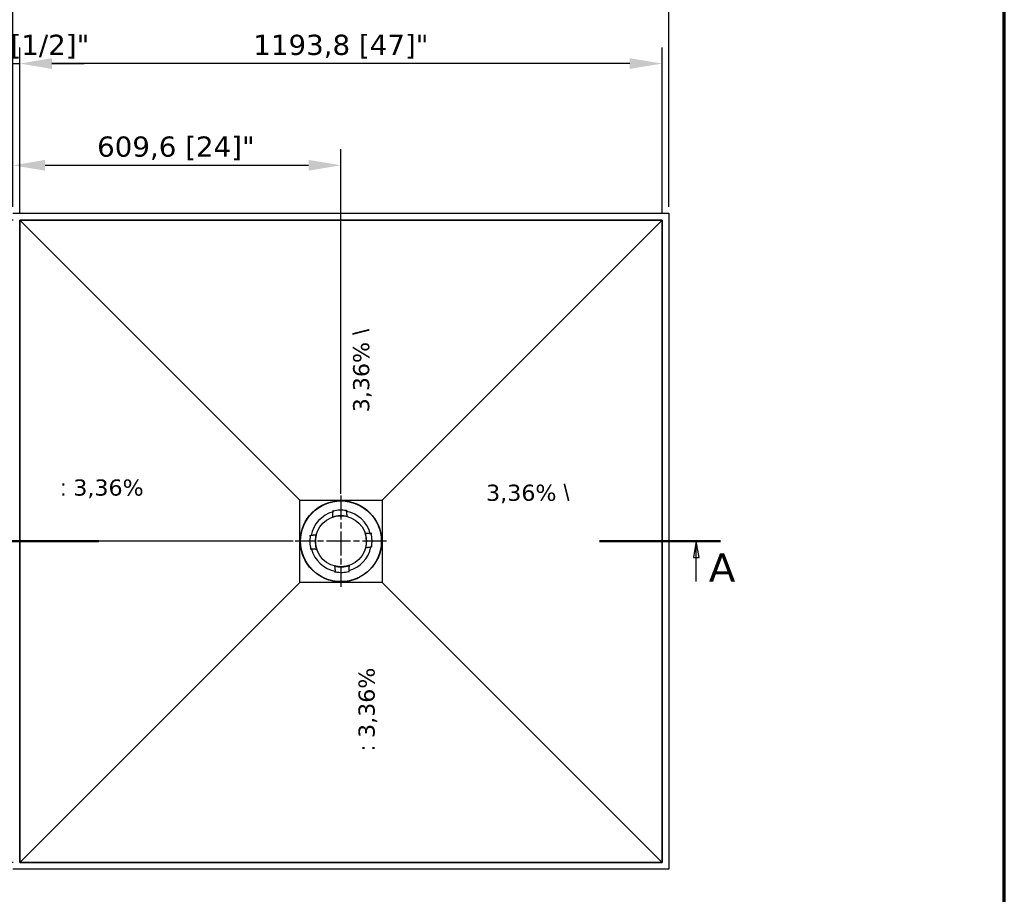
# Model space of a CAD drawing. Header units: inches. Extents: x -360 to 360, y -12 to 172.
# Tile 6 of 15: x 48 to 120, y 74 to 138. Entities that reach past the tile are written whole.
import ezdxf

# ---------------------------------------------------------------- set-up
doc = ezdxf.new("R2010")
doc.units = ezdxf.units.IN
doc.header["$LTSCALE"] = 15
doc.header["$MEASUREMENT"] = 0
doc.linetypes.add('CHAIN', pattern=[0.7087, 0.4724, -0.0591, 0.1181, -0.0591])
doc.layers.get('0').update_dxf_attribs({"lineweight": 25})
for name, color, linetype, lineweight in [('_Sichtbarkanten', 7, 'Continuous', 25), ('Bemaßung (ISO)', 7, 'Continuous', 25), ('Mittelpunktmarkierung (ISO)', 7, 'Continuous', 25), ('Rahmen (ISO)', 7, 'Continuous', 70), ('Schnittlinie (ISO)', 7, 'CHAIN', 25), ('Symbol (ISO)', 7, 'Continuous', 25)]:
    doc.layers.add(name, color=color, linetype=linetype, lineweight=lineweight)
doc.styles.add('Bezeichnungstext (DIN)', font='verdana.ttf')
doc.styles.add('Notiztext (ISO)', font='verdana.ttf')
doc.styles.add('Pfeiltext', font='verdana.ttf')
doc.dimstyles.new('wedi USA', dxfattribs={"dimscale": 15, "dimtxt": 0.098425, "dimasz": 0.15748, "dimexe": 0.07874, "dimexo": 0.031496, "dimgap": 0.011811, "dimtad": 1, "dimdec": 1, "dimlfac": 25.4, "dimrnd": 1e-08, "dimtxsty": 'Notiztext (ISO)', "dimcen": 0.09, "dimclrd": 7, "dimclre": 7, "dimclrt": 256, "dimadec": 0, "dimazin": 2, "dimtfac": 0.6, "dimtmove": 0, "dimatfit": 3, "dimfxl": 1, "dimtolj": 1, "dimlwd": -1, "dimlwe": -1, "dimarcsym": 0})

# ---------------------------------------------------------------- blocks, each defined once
blk = doc.blocks.new('Ränder wedi_Zeichnungsrahmen')
at = {"layer": 'Rahmen (ISO)'}
blk.add_line((8.0315, 0.2362), (8.0315, 11.4567), dxfattribs=at)
blk = doc.blocks.new('2DTransSchnitt0')
at = {"layer": 'Schnittlinie (ISO)', "linetype": 'Continuous', "lineweight": 50}
for p, q in [((3.0243, 6.6501), (3.6149, 6.6501)), ((6.0566, 6.6501), (6.6471, 6.6501))]:
    blk.add_line(p, q, dxfattribs=at)
at = {"layer": 'Schnittlinie (ISO)', "linetype": 'Continuous'}
for p, q in [((3.1424, 6.6501), (3.1286, 6.5714)), ((3.1424, 6.5714), (3.1424, 6.6501)), ((3.1562, 6.5714), (3.1424, 6.6501)), ((6.529, 6.6501), (6.5152, 6.5714)), ((6.529, 6.5714), (6.529, 6.6501)), ((6.5428, 6.5714), (6.529, 6.6501)), ((3.1286, 6.5714), (3.1562, 6.5714)), ((3.1424, 6.4533), (3.1424, 6.5714)), ((6.5152, 6.5714), (6.5428, 6.5714)), ((6.529, 6.4533), (6.529, 6.5714))]:
    blk.add_line(p, q, dxfattribs=at)
at = {"layer": 'Schnittlinie (ISO)', "linetype": 'Continuous', "flags": 128}
for points in [[(3.1562, 6.5714), (3.1424, 6.6501), (3.1286, 6.5714), (3.1562, 6.5714)], [(6.5428, 6.5714), (6.529, 6.6501), (6.5152, 6.5714), (6.5428, 6.5714)]]:
    blk.add_lwpolyline(points, dxfattribs=at)
at = {"layer": 'Schnittlinie (ISO)'}
for points in [[(3.1562, 6.5714), (3.1424, 6.6501), (3.1286, 6.5714), (3.1562, 6.5714)], [(6.5428, 6.5714), (6.529, 6.6501), (6.5152, 6.5714), (6.5428, 6.5714)]]:
    blk.add_solid(points, dxfattribs=at)
at = {"layer": 'Schnittlinie (ISO)', "char_height": 0.1378, "attachment_point": 7, "style": 'Bezeichnungstext (DIN)'}
for insert in [(2.9561, 6.4533), (6.5904, 6.4533)]:
    blk.add_mtext('A', dxfattribs=dict(at, insert=insert))
blk = doc.blocks.new('*D29')
at = {"layer": 'Bemaßung (ISO)', "color": 7, "transparency": 16777216}
for p, q in [((33.979, 126.114), (33.979, 128.476)), ((47.466, 123.752), (32.797, 123.752)), ((47.966, 123.252), (32.797, 123.252)), ((33.979, 123.752), (33.979, 123.252)), ((33.979, 120.89), (33.979, 118.528))]:
    blk.add_line(p, q, dxfattribs=at)
for points in [[(33.585, 126.114), (34.372, 126.114), (33.979, 123.752)], [(33.585, 120.89), (34.372, 120.89), (33.979, 123.252)]]:
    blk.add_solid(points, dxfattribs=at)
at = {"layer": 'Defpoints', "color": 0, "transparency": 16777216}
for p in [(33.979, 123.252), (47.939, 123.752), (48.439, 123.252)]:
    blk.add_point(p, dxfattribs=at)
at = {"layer": 'Bemaßung (ISO)', "transparency": 16777216, "insert": (31.87, 117.92), "char_height": 1.47638, "attachment_point": 1, "rotation": 90, "style": 'Notiztext (ISO)'}
blk.add_mtext('\\A1;12,7 [1/2]"', dxfattribs=at)
blk = doc.blocks.new('*D30')
at = {"layer": 'Bemaßung (ISO)', "color": 7, "transparency": 16777216}
for p, q in [((47.966, 123.252), (32.797, 123.252)), ((33.979, 120.89), (33.979, 78.614)), ((47.966, 76.252), (32.797, 76.252))]:
    blk.add_line(p, q, dxfattribs=at)
for points in [[(33.585, 120.89), (34.372, 120.89), (33.979, 123.252)], [(33.585, 78.614), (34.372, 78.614), (33.979, 76.252)]]:
    blk.add_solid(points, dxfattribs=at)
at = {"layer": 'Defpoints', "color": 0, "transparency": 16777216}
for p in [(48.439, 123.252), (33.979, 76.252), (48.439, 76.252)]:
    blk.add_point(p, dxfattribs=at)
at = {"layer": 'Bemaßung (ISO)', "transparency": 16777216, "insert": (31.87, 93.34), "char_height": 1.47638, "attachment_point": 1, "rotation": 90, "style": 'Notiztext (ISO)'}
blk.add_mtext('\\A1;1193,8 [47]"', dxfattribs=at)
blk = doc.blocks.new('*D31')
at = {"layer": 'Bemaßung (ISO)', "color": 7, "transparency": 16777216}
for p, q in [((47.939, 124.224), (47.939, 142.32)), ((95.939, 124.224), (95.939, 142.32)), ((50.301, 141.139), (93.576, 141.139))]:
    blk.add_line(p, q, dxfattribs=at)
for points in [[(50.301, 141.533), (50.301, 140.746), (47.939, 141.139)], [(93.576, 141.533), (93.576, 140.746), (95.939, 141.139)]]:
    blk.add_solid(points, dxfattribs=at)
at = {"layer": 'Defpoints', "color": 0, "transparency": 16777216}
for p in [(95.939, 141.139), (47.939, 123.752), (95.939, 123.752)]:
    blk.add_point(p, dxfattribs=at)
at = {"layer": 'Bemaßung (ISO)', "transparency": 16777216, "insert": (65.527, 143.248), "char_height": 1.47638, "attachment_point": 1, "style": 'Notiztext (ISO)'}
blk.add_mtext('\\A1;1219,2 [48]"', dxfattribs=at)
blk = doc.blocks.new('*D32')
at = {"layer": 'Bemaßung (ISO)', "color": 7, "transparency": 16777216}
for p, q in [((47.939, 124.224), (47.939, 135.892)), ((48.439, 123.724), (48.439, 135.892)), ((45.576, 134.711), (43.214, 134.711)), ((47.939, 134.711), (48.439, 134.711)), ((50.802, 134.711), (53.164, 134.711))]:
    blk.add_line(p, q, dxfattribs=at)
for points in [[(45.576, 135.105), (45.576, 134.318), (47.939, 134.711)], [(50.802, 135.105), (50.802, 134.318), (48.439, 134.711)]]:
    blk.add_solid(points, dxfattribs=at)
at = {"layer": 'Defpoints', "color": 0, "transparency": 16777216}
for p in [(48.439, 134.711), (47.939, 123.752), (48.439, 123.251)]:
    blk.add_point(p, dxfattribs=at)
at = {"layer": 'Bemaßung (ISO)', "transparency": 16777216, "insert": (42.607, 136.82), "char_height": 1.47638, "attachment_point": 1, "style": 'Notiztext (ISO)'}
blk.add_mtext('\\A1;12,7 [1/2]"', dxfattribs=at)
blk = doc.blocks.new('*D33')
at = {"layer": 'Bemaßung (ISO)', "color": 7, "transparency": 16777216}
for p, q in [((48.439, 123.724), (48.439, 135.892)), ((95.439, 123.724), (95.439, 135.892)), ((93.076, 134.711), (50.801, 134.711))]:
    blk.add_line(p, q, dxfattribs=at)
for points in [[(50.801, 135.105), (50.801, 134.318), (48.439, 134.711)], [(93.076, 135.105), (93.076, 134.318), (95.439, 134.711)]]:
    blk.add_solid(points, dxfattribs=at)
at = {"layer": 'Defpoints', "color": 0, "transparency": 16777216}
for p in [(48.439, 134.711), (48.439, 123.252), (95.439, 123.252)]:
    blk.add_point(p, dxfattribs=at)
at = {"layer": 'Bemaßung (ISO)', "transparency": 16777216, "insert": (65.527, 136.82), "char_height": 1.47638, "attachment_point": 1, "style": 'Notiztext (ISO)'}
blk.add_mtext('\\A1;1193,8 [47]"', dxfattribs=at)
blk = doc.blocks.new('*D38')
at = {"layer": 'Bemaßung (ISO)', "color": 7, "transparency": 16777216}
for p, q in [((47.939, 124.224), (47.939, 128.448)), ((71.939, 103.235), (71.939, 128.448)), ((50.301, 127.267), (69.576, 127.267))]:
    blk.add_line(p, q, dxfattribs=at)
for points in [[(50.301, 127.66), (50.301, 126.873), (47.939, 127.267)], [(69.576, 127.66), (69.576, 126.873), (71.939, 127.267)]]:
    blk.add_solid(points, dxfattribs=at)
at = {"layer": 'Defpoints', "color": 0, "transparency": 16777216}
for p in [(71.939, 127.267), (47.939, 123.752), (71.939, 102.763)]:
    blk.add_point(p, dxfattribs=at)
at = {"layer": 'Bemaßung (ISO)', "transparency": 16777216, "insert": (54.103, 129.375), "char_height": 1.47638, "attachment_point": 1, "style": 'Notiztext (ISO)'}
blk.add_mtext('\\A1;609,6 [24]"', dxfattribs=at)
blk = doc.blocks.new('*D39')
at = {"layer": 'Bemaßung (ISO)', "color": 7, "transparency": 16777216}
for p, q in [((47.466, 123.752), (40.819, 123.752)), ((42, 121.39), (42, 102.114)), ((68.455, 99.752), (40.819, 99.752))]:
    blk.add_line(p, q, dxfattribs=at)
for points in [[(41.606, 121.39), (42.393, 121.39), (42, 123.752)], [(41.606, 102.114), (42.393, 102.114), (42, 99.752)]]:
    blk.add_solid(points, dxfattribs=at)
at = {"layer": 'Defpoints', "color": 0, "transparency": 16777216}
for p in [(47.939, 123.752), (42, 99.752), (68.928, 99.752)]:
    blk.add_point(p, dxfattribs=at)
at = {"layer": 'Bemaßung (ISO)', "transparency": 16777216, "insert": (39.891, 105.916), "char_height": 1.47638, "attachment_point": 1, "rotation": 90, "style": 'Notiztext (ISO)'}
blk.add_mtext('\\A1;609,6 [24]"', dxfattribs=at)

msp = doc.modelspace()

# ---------------------------------------------------------------- linework, layer by layer
at = {"layer": '_Sichtbarkanten'}
for p, q in [((47.9386, 123.752), (95.9386, 123.752)), ((95.4386, 123.252), (48.4386, 123.252)), ((48.4386, 123.252), (48.4386, 76.252)), ((48.4395, 123.2512), (95.4378, 123.2512)), ((48.4395, 76.2529), (48.4395, 123.2512)), ((48.4395, 123.2512), (68.9277, 102.763)), ((95.4378, 123.2512), (74.9496, 102.763)), ((95.4378, 123.2512), (95.4378, 76.2529)), ((95.4386, 76.252), (95.4386, 123.252)), ((95.9386, 123.752), (95.9386, 75.752)), ((68.9277, 102.763), (74.9496, 102.763)), ((68.9277, 96.741), (68.9277, 102.763)), ((74.9496, 102.763), (74.9496, 96.741)), ((71.3533, 101.9936), (71.351, 102.0024)), ((71.3632, 101.9556), (71.3533, 101.9936)), ((71.3632, 101.9556), (71.3632, 101.9555)), ((71.3634, 101.9549), (71.3641, 101.9523)), ((72.3483, 101.9916), (72.3478, 101.989)), ((72.3555, 102.031), (72.3484, 101.9923)), ((72.3484, 101.9923), (72.3484, 101.9923)), ((72.3571, 102.0399), (72.3555, 102.031)), ((71.343, 101.5249), (71.3429, 101.5252)), ((72.4006, 101.5643), (72.4007, 101.5647)), ((69.6507, 100.1705), (69.6597, 100.1689)), ((69.6597, 100.1689), (69.6984, 100.1618)), ((69.6984, 100.1618), (69.6984, 100.1618)), ((69.699, 100.1617), (69.7017, 100.1612)), ((70.1263, 100.214), (70.126, 100.2141)), ((73.7115, 100.3477), (73.7118, 100.3477)), ((74.1415, 100.3273), (74.139, 100.3266)), ((74.1422, 100.3274), (74.1803, 100.3374)), ((74.1422, 100.3274), (74.1422, 100.3274)), ((74.1803, 100.3374), (74.189, 100.3397)), ((69.697, 99.1667), (69.6883, 99.1644)), ((69.7351, 99.1766), (69.697, 99.1667)), ((69.7351, 99.1766), (69.7351, 99.1766)), ((69.7357, 99.1768), (69.7383, 99.1775)), ((70.1658, 99.1564), (70.1655, 99.1563)), ((73.7509, 99.2901), (73.7513, 99.29)), ((74.1783, 99.3424), (74.1756, 99.3429)), ((74.1789, 99.3423), (74.1789, 99.3423)), ((74.2176, 99.3352), (74.1789, 99.3423)), ((74.2265, 99.3336), (74.2176, 99.3352)), ((72.5343, 97.9792), (72.5344, 97.9788)), ((71.4767, 97.9397), (71.4766, 97.9394)), ((71.5202, 97.4641), (71.5218, 97.4731)), ((71.5218, 97.4731), (71.5289, 97.5118)), ((71.5289, 97.5118), (71.5289, 97.5118)), ((71.529, 97.5124), (71.5295, 97.515)), ((72.5139, 97.5491), (72.5132, 97.5517)), ((72.5141, 97.5485), (72.5141, 97.5485)), ((72.5141, 97.5485), (72.524, 97.5104)), ((72.524, 97.5104), (72.5263, 97.5016)), ((48.4395, 76.2529), (68.9277, 96.741)), ((74.9496, 96.741), (68.9277, 96.741)), ((95.4378, 76.2529), (74.9496, 96.741)), ((95.9386, 75.752), (47.9386, 75.752)), ((48.4386, 76.252), (95.4386, 76.252)), ((95.4378, 76.2529), (48.4395, 76.2529))]:
    msp.add_line(p, q, dxfattribs=at)
for radius in [2.9724, 2.9521, 1.8701]:
    msp.add_circle((71.9386, 99.752), radius, dxfattribs=at)
for radius, start, end in [(2.2244, 105.035789, 169.234184), (1.8706, 75.699789, 108.570183), (2.2774, 79.634986, 104.634986), (2.2771, 80.114263, 104.155709), (2.2244, 15.035789, 79.234184), (2.2774, 169.634986, 194.634986), (2.2771, 170.114431, 194.155541), (1.8706, 165.699789, 198.570183), (1.8706, 345.699789, 18.570183), (2.2774, 349.634986, 14.634986), (2.2771, 350.114431, 14.155541), (2.2244, 195.035789, 259.234184), (2.2244, 285.035789, 349.234184), (1.8706, 255.699789, 288.570183), (2.2774, 259.634986, 284.634986), (2.2771, 260.114431, 284.155541)]:
    msp.add_arc((71.9386, 99.752), radius, start, end, dxfattribs=at)
for centre, major_axis, start_param, end_param in [((71.363, 101.9317), (0.001, 0.0206), 4.7614689, 6.2676717), ((72.3504, 101.9685), (0.0026, -0.0205), 3.1571461, 4.6633099), ((69.7222, 100.1637), (0.0205, 0.0026), 3.1571669, 4.6633099), ((74.1183, 100.3276), (0.0206, -0.001), 4.7614689, 6.2676616), ((69.759, 99.1764), (0.0206, -0.001), 1.6198762, 3.1260566), ((74.1551, 99.3403), (0.0205, 0.0026), 0.0155746, 1.5217173), ((71.5269, 97.5356), (0.0026, -0.0205), 0.0155742, 1.5217173), ((72.5142, 97.5724), (0.001, 0.0206), 1.6198762, 3.1260689)]:
    msp.add_ellipse(centre, major_axis=major_axis, ratio=0.0050031, start_param=start_param, end_param=end_param, dxfattribs=at)
for points in [[(71.3429, 101.5252), (71.3448, 101.5636), (71.3489, 101.645), (71.3556, 101.7799), (71.3606, 101.8802), (71.3632, 101.9327)], [(73.7118, 100.3477), (73.7502, 100.3458), (73.8316, 100.3418), (73.9665, 100.3351), (74.0668, 100.3301), (74.1193, 100.3275)], [(70.1655, 99.1563), (70.1271, 99.1582), (70.0457, 99.1623), (69.9108, 99.169), (69.8105, 99.174), (69.758, 99.1766)], [(72.5344, 97.9788), (72.5324, 97.9405), (72.5284, 97.8591), (72.5217, 97.7241), (72.5167, 97.6239), (72.5141, 97.5714)]]:
    msp.add_open_spline(points, degree=3, dxfattribs=at)
for points, knots in [([(71.3634, 101.9549), (71.3634, 101.9549), (71.3635, 101.955), (71.364, 101.9552), (71.3644, 101.9553), (71.3658, 101.9557), (71.3671, 101.9561), (71.3704, 101.957), (71.3723, 101.9575), (71.3756, 101.9584), (71.3768, 101.9587), (71.3793, 101.9594), (71.3805, 101.9597), (71.3818, 101.96)], [-0.076634, -0.076634, -0.076634, -0.076634, -0.06673879, -0.06673879, -0.056338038, -0.056338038, -0.038045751, -0.038045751, -0.019786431, -0.019786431, -0.009644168, -0.009644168, -0.000001, -0.000001, -0.000001, -0.000001]), ([(71.3641, 101.9523), (71.3641, 101.9523), (71.3641, 101.9523), (71.3641, 101.9523), (71.3641, 101.9523), (71.3641, 101.9523)], [-0.0024546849, -0.0024546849, -0.0024546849, -0.0024546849, -0.0012389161, -0.0012389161, 0, 0, 0, 0]), ([(71.3641, 101.9523), (71.3642, 101.9523), (71.3643, 101.9523), (71.3648, 101.952), (71.3651, 101.9517), (71.3665, 101.9508), (71.3678, 101.9499), (71.3711, 101.9475), (71.3732, 101.946), (71.3781, 101.9424), (71.3809, 101.9403), (71.3838, 101.9381), (71.3838, 101.9381), (71.3838, 101.938)], [0.000013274, 0.000013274, 0.000013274, 0.000013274, 0.008341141, 0.008341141, 0.017229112, 0.017229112, 0.036430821, 0.036430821, 0.059208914, 0.059208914, 0.085826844, 0.085826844, 0.086205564, 0.086205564, 0.086205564, 0.086205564]), ([(72.3291, 101.9733), (72.3292, 101.9733), (72.3292, 101.9734), (72.3319, 101.9757), (72.3345, 101.978), (72.3391, 101.982), (72.3411, 101.9837), (72.3443, 101.9863), (72.3455, 101.9873), (72.3468, 101.9883), (72.3471, 101.9886), (72.3476, 101.9889), (72.3477, 101.989), (72.3478, 101.989)], [-0.000381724, -0.000381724, -0.000381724, -0.000381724, 0, 0, 0.026828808, 0.026828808, 0.049787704, 0.049787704, 0.069141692, 0.069141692, 0.078100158, 0.078100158, 0.086492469, 0.086492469, 0.086492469, 0.086492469]), ([(72.3296, 101.9953), (72.3308, 101.9951), (72.3321, 101.9949), (72.3346, 101.9944), (72.3359, 101.9942), (72.3392, 101.9936), (72.3412, 101.9932), (72.3445, 101.9925), (72.3458, 101.9923), (72.3473, 101.9919), (72.3477, 101.9918), (72.3482, 101.9917), (72.3483, 101.9917), (72.3483, 101.9916)], [-0.076650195, -0.076650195, -0.076650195, -0.076650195, -0.066953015, -0.066953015, -0.056752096, -0.056752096, -0.038484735, -0.038484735, -0.020190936, -0.020190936, -0.009844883, -0.009844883, 0, 0, 0, 0]), ([(72.3478, 101.989), (72.3478, 101.989), (72.3478, 101.989), (72.3478, 101.989), (72.3478, 101.989), (72.3478, 101.989)], [-0.0025081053, -0.0025081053, -0.0025081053, -0.0025081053, -0.001265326, -0.001265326, -0.0000514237, -0.0000514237, -0.0000514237, -0.0000514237]), ([(69.6954, 100.143), (69.6956, 100.1442), (69.6958, 100.1455), (69.6963, 100.1481), (69.6965, 100.1494), (69.6971, 100.1527), (69.6975, 100.1547), (69.6981, 100.158), (69.6984, 100.1593), (69.6987, 100.1607), (69.6988, 100.1611), (69.699, 100.1616), (69.699, 100.1617), (69.699, 100.1617)], [-0.075999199, -0.075999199, -0.075999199, -0.075999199, -0.066131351, -0.066131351, -0.055795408, -0.055795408, -0.037782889, -0.037782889, -0.01981545, -0.01981545, -0.009674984, -0.009674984, 0, 0, 0, 0]), ([(69.7017, 100.1612), (69.7017, 100.1612), (69.7017, 100.1612), (69.7017, 100.1612), (69.7017, 100.1612), (69.7017, 100.1612)], [-0.002286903, -0.002286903, -0.002286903, -0.002286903, -0.0011529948, -0.0011529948, -0.0000457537, -0.0000457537, -0.0000457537, -0.0000457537]), ([(69.7176, 100.1436), (69.7175, 100.1436), (69.7175, 100.1437), (69.7152, 100.1462), (69.7129, 100.1486), (69.7089, 100.1529), (69.7071, 100.1548), (69.7044, 100.1578), (69.7034, 100.159), (69.7024, 100.1602), (69.7021, 100.1605), (69.7018, 100.161), (69.7017, 100.1611), (69.7017, 100.1612)], [-0.000376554, -0.000376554, -0.000376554, -0.000376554, 0, 0, 0.025707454, 0.025707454, 0.048259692, 0.048259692, 0.067659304, 0.067659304, 0.076655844, 0.076655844, 0.085096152, 0.085096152, 0.085096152, 0.085096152]), ([(74.1389, 100.3266), (74.1389, 100.3265), (74.1389, 100.3264), (74.1386, 100.3259), (74.1383, 100.3256), (74.1374, 100.3243), (74.1364, 100.323), (74.134, 100.3198), (74.1324, 100.3178), (74.1287, 100.3132), (74.1266, 100.3106), (74.1245, 100.308), (74.1244, 100.3079), (74.1244, 100.3079)], [0.000009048, 0.000009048, 0.000009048, 0.000009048, 0.008391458, 0.008391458, 0.017324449, 0.017324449, 0.036587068, 0.036587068, 0.05897971, 0.05897971, 0.08450589, 0.08450589, 0.08487978, 0.08487978, 0.08487978, 0.08487978]), ([(74.1389, 100.3266), (74.1389, 100.3266), (74.1389, 100.3266), (74.139, 100.3266), (74.139, 100.3266), (74.139, 100.3266)], [-0.0022386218, -0.0022386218, -0.0022386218, -0.0022386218, -0.0011303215, -0.0011303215, 0, 0, 0, 0]), ([(74.1415, 100.3273), (74.1416, 100.3273), (74.1416, 100.3272), (74.1418, 100.3267), (74.1419, 100.3263), (74.1423, 100.3249), (74.1427, 100.3237), (74.1436, 100.3204), (74.1441, 100.3185), (74.145, 100.3152), (74.1453, 100.314), (74.146, 100.3114), (74.1463, 100.3102), (74.1466, 100.3089)], [-0.076023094, -0.076023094, -0.076023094, -0.076023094, -0.066379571, -0.066379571, -0.056273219, -0.056273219, -0.038303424, -0.038303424, -0.020284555, -0.020284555, -0.009907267, -0.009907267, -0.000001, -0.000001, -0.000001, -0.000001]), ([(69.7357, 99.1768), (69.7357, 99.1768), (69.7357, 99.1769), (69.7355, 99.1774), (69.7354, 99.1777), (69.735, 99.1791), (69.7346, 99.1804), (69.7337, 99.1836), (69.7332, 99.1855), (69.7323, 99.1888), (69.732, 99.1901), (69.7313, 99.1926), (69.731, 99.1939), (69.7307, 99.1952)], [-0.076023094, -0.076023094, -0.076023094, -0.076023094, -0.066379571, -0.066379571, -0.056273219, -0.056273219, -0.038303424, -0.038303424, -0.020284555, -0.020284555, -0.009907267, -0.009907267, -0.000001, -0.000001, -0.000001, -0.000001]), ([(69.7383, 99.1775), (69.7383, 99.1775), (69.7384, 99.1777), (69.7387, 99.1781), (69.739, 99.1785), (69.7399, 99.1798), (69.7408, 99.181), (69.7433, 99.1842), (69.7449, 99.1863), (69.7486, 99.1908), (69.7507, 99.1934), (69.7528, 99.1961), (69.7529, 99.1961), (69.7529, 99.1962)], [0.000009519, 0.000009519, 0.000009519, 0.000009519, 0.008391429, 0.008391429, 0.017324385, 0.017324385, 0.036586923, 0.036586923, 0.058979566, 0.058979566, 0.084505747, 0.084505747, 0.084879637, 0.084879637, 0.084879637, 0.084879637]), ([(69.7383, 99.1775), (69.7383, 99.1775), (69.7383, 99.1775), (69.7383, 99.1775), (69.7383, 99.1775), (69.7383, 99.1775)], [-0.0022392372, -0.0022392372, -0.0022392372, -0.0022392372, -0.0011303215, -0.0011303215, 0, 0, 0, 0]), ([(74.1597, 99.3605), (74.1597, 99.3604), (74.1598, 99.3604), (74.1621, 99.3579), (74.1644, 99.3555), (74.1684, 99.3512), (74.1701, 99.3493), (74.1729, 99.3463), (74.1739, 99.3451), (74.1749, 99.3439), (74.1752, 99.3435), (74.1755, 99.3431), (74.1756, 99.343), (74.1756, 99.3429)], [-0.000376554, -0.000376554, -0.000376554, -0.000376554, 0, 0, 0.025707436, 0.025707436, 0.048259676, 0.048259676, 0.067659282, 0.067659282, 0.076655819, 0.076655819, 0.085096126, 0.085096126, 0.085096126, 0.085096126]), ([(74.1756, 99.3429), (74.1756, 99.3429), (74.1756, 99.3429), (74.1756, 99.3429), (74.1756, 99.3429), (74.1756, 99.3429)], [-0.0022869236, -0.0022869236, -0.0022869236, -0.0022869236, -0.0011529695, -0.0011529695, -0.0000457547, -0.0000457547, -0.0000457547, -0.0000457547]), ([(74.1819, 99.3611), (74.1817, 99.3598), (74.1815, 99.3585), (74.181, 99.356), (74.1808, 99.3547), (74.1802, 99.3513), (74.1798, 99.3494), (74.1791, 99.3461), (74.1789, 99.3448), (74.1785, 99.3434), (74.1785, 99.343), (74.1783, 99.3425), (74.1783, 99.3424), (74.1783, 99.3424)], [-0.075999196, -0.075999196, -0.075999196, -0.075999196, -0.066127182, -0.066127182, -0.055786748, -0.055786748, -0.037774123, -0.037774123, -0.019807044, -0.019807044, -0.009670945, -0.009670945, 0, 0, 0, 0]), ([(71.5477, 97.5087), (71.5464, 97.509), (71.5452, 97.5092), (71.5426, 97.5097), (71.5413, 97.5099), (71.5379, 97.5105), (71.536, 97.5109), (71.5327, 97.5115), (71.5314, 97.5118), (71.53, 97.5121), (71.5296, 97.5122), (71.5291, 97.5124), (71.529, 97.5124), (71.529, 97.5124)], [-0.07599917, -0.07599917, -0.07599917, -0.07599917, -0.066095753, -0.066095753, -0.055721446, -0.055721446, -0.037708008, -0.037708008, -0.019743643, -0.019743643, -0.009640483, -0.009640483, 0, 0, 0, 0]), ([(71.5471, 97.531), (71.547, 97.5309), (71.547, 97.5309), (71.5445, 97.5285), (71.5421, 97.5262), (71.5378, 97.5223), (71.5359, 97.5205), (71.5329, 97.5178), (71.5317, 97.5168), (71.5305, 97.5157), (71.5301, 97.5155), (71.5297, 97.5152), (71.5296, 97.5151), (71.5295, 97.5151)], [-0.000376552, -0.000376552, -0.000376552, -0.000376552, 0, 0, 0.025707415, 0.025707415, 0.048259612, 0.048259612, 0.06765919, 0.06765919, 0.076655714, 0.076655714, 0.085096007, 0.085096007, 0.085096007, 0.085096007]), ([(71.5295, 97.515), (71.5295, 97.515), (71.5295, 97.515), (71.5295, 97.5151), (71.5295, 97.5151), (71.5295, 97.5151)], [-0.0022869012, -0.0022869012, -0.0022869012, -0.0022869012, -0.0011530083, -0.0011530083, -0.0000457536, -0.0000457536, -0.0000457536, -0.0000457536]), ([(72.5132, 97.5517), (72.5131, 97.5517), (72.513, 97.5518), (72.5125, 97.5521), (72.5122, 97.5523), (72.5109, 97.5533), (72.5096, 97.5542), (72.5064, 97.5567), (72.5044, 97.5583), (72.4998, 97.5619), (72.4972, 97.5641), (72.4946, 97.5662), (72.4945, 97.5663), (72.4945, 97.5663)], [0.000009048, 0.000009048, 0.000009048, 0.000009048, 0.008391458, 0.008391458, 0.017324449, 0.017324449, 0.036587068, 0.036587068, 0.05897971, 0.05897971, 0.084505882, 0.084505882, 0.084879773, 0.084879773, 0.084879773, 0.084879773]), ([(72.5139, 97.5491), (72.5139, 97.5491), (72.5138, 97.5491), (72.5133, 97.5489), (72.5129, 97.5488), (72.5115, 97.5484), (72.5103, 97.548), (72.507, 97.5471), (72.5051, 97.5466), (72.5018, 97.5457), (72.5005, 97.5454), (72.498, 97.5447), (72.4968, 97.5444), (72.4955, 97.5441)], [-0.076023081, -0.076023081, -0.076023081, -0.076023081, -0.066351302, -0.066351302, -0.056214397, -0.056214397, -0.038242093, -0.038242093, -0.020223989, -0.020223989, -0.009878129, -0.009878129, -0.000001, -0.000001, -0.000001, -0.000001]), ([(72.5132, 97.5517), (72.5132, 97.5517), (72.5132, 97.5517), (72.5132, 97.5517), (72.5132, 97.5517), (72.5132, 97.5517)], [-0.0022386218, -0.0022386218, -0.0022386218, -0.0022386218, -0.0011303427, -0.0011303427, 0, 0, 0, 0])]:
    msp.add_open_spline(points, degree=3, knots=knots, dxfattribs=at)
for points in [[(72.4007, 101.5647), (72.3778, 101.7482), (72.3501, 101.9695)], [(70.126, 100.2141), (69.9425, 100.1912), (69.7212, 100.1635)], [(73.7513, 99.29), (73.9348, 99.3129), (74.1561, 99.3405)], [(71.4766, 97.9394), (71.4995, 97.7559), (71.5272, 97.5346)]]:
    msp.add_rational_spline(points, [1.21561557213, 1.13881668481, 1.05643602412], degree=2, dxfattribs=at)
at = {"layer": 'Mittelpunktmarkierung (ISO)', "linetype": 'CHAIN', "ltscale": 0.247773}
for p, q in [((71.9386, 103.0985), (71.9386, 96.4056)), ((75.2851, 99.752), (68.5922, 99.752))]:
    msp.add_line(p, q, dxfattribs=at)

# ---------------------------------------------------------------- block references
at = {"xscale": 15, "yscale": 15, "zscale": 15}
msp.add_blockref('Ränder wedi_Zeichnungsrahmen', (0, 0), dxfattribs=at)
at = {"layer": 'Schnittlinie (ISO)', "xscale": 15, "yscale": 15, "zscale": 15}
msp.add_blockref('2DTransSchnitt0', (0, 0), dxfattribs=at)

# ---------------------------------------------------------------- texts
at = {"layer": 'Symbol (ISO)', "char_height": 1.181102, "attachment_point": 1, "rotation": 90, "style": 'Pfeiltext'}
for s, insert, width in [('\\fVerdana|b0|i0;\\H1.1811;3,36% \\fAIGDT|b0|i0;\\H1.1811;\\\\', (72.8297, 109.1922), 10.236151), ('\\fAIGDT|b0|i0;\\H1.1811;:\\fVerdana|b0|i0;\\H1.1811; 3,36%', (73.2273, 84.4031), 8.271873)]:
    msp.add_mtext(s, dxfattribs=dict(at, insert=insert, width=width))
at = {"layer": 'Symbol (ISO)', "char_height": 1.181102, "attachment_point": 1, "style": 'Pfeiltext'}
for s, insert, width in [('\\fAIGDT|b0|i0;\\H1.1811;:\\fVerdana|b0|i0;\\H1.1811; 3,36%', (51.406, 104.2749), 10.325475), ('\\fVerdana|b0|i0;\\H1.1811;3,36% \\fAIGDT|b0|i0;\\H1.1811;\\\\', (82.5625, 103.8947), 11.329779)]:
    msp.add_mtext(s, dxfattribs=dict(at, insert=insert, width=width))

# ---------------------------------------------------------------- dimensions: what is measured, and where the dimension line sits
at = {"layer": 'Bemaßung (ISO)', "color": 7}
for base, p1, p2, angle, override, picture, middle in [((95.9386, 141.1392), (47.9386, 123.752), (95.9386, 123.752), 180, {"dimgap": 0.011811, "dimdec": 1, "dimlfac": 25.4, "dimtol": 0, "dimlim": 0, "dimtp": 0, "dimtm": 0, "dimtdec": 2, "dimtofl": 0, "dimatfit": 1}, '*D31', (71.9386, 141.1392)), ((48.4386, 134.7112), (95.4386, 123.252), (48.4386, 123.252), 180, {"dimgap": 0.011811, "dimdec": 1, "dimlfac": 25.4, "dimtol": 0, "dimlim": 0, "dimtp": 0, "dimtm": 0, "dimtdec": 2, "dimtofl": 0, "dimatfit": 1}, '*D33', (71.9386, 134.7112)), ((71.9386, 127.2667), (47.9386, 123.752), (71.9386, 102.763), 180, {"dimgap": 0.011811, "dimdec": 1, "dimlfac": 25.4, "dimtol": 0, "dimlim": 0, "dimtp": 0, "dimtm": 0, "dimtdec": 2, "dimtofl": 0, "dimatfit": 1}, '*D38', (59.9386, 127.2667)), ((33.9785, 123.252), (47.9386, 123.752), (48.4386, 123.252), 270, {"dimgap": 0.011811, "dimdec": 1, "dimlfac": 25.4, "dimtol": 0, "dimlim": 0, "dimtp": 0, "dimtm": 0, "dimtdec": 2, "dimtofl": 1, "dimatfit": 1}, '*D29', (33.9785, 123.502)), ((33.9785, 76.252), (48.4386, 123.252), (48.4386, 76.252), 90, {"dimgap": 0.011811, "dimdec": 1, "dimlfac": 25.4, "dimtol": 0, "dimlim": 0, "dimtp": 0, "dimtm": 0, "dimtdec": 2, "dimtofl": 0, "dimatfit": 1}, '*D30', (33.9785, 99.752)), ((41.9997, 99.752), (47.9386, 123.752), (68.9277, 99.752), 90, {"dimgap": 0.011811, "dimdec": 1, "dimlfac": 25.4, "dimtol": 0, "dimlim": 0, "dimtp": 0, "dimtm": 0, "dimtdec": 2, "dimtofl": 0, "dimatfit": 1}, '*D39', (41.9997, 111.752))]:
    dim = msp.add_linear_dim(base=base, p1=p1, p2=p2, angle=angle, text='<>"', dimstyle='wedi USA', override=override, dxfattribs=at)
    dim.commit()
    dim.dimension.update_dxf_attribs({"geometry": picture, "text_midpoint": middle, "dimtype": 160})
dim = msp.add_linear_dim(base=(48.4395, 134.7112), p1=(47.9386, 123.752), p2=(48.4395, 123.2512), text='<>"', dimstyle='wedi USA', override={"dimgap": 0.011811, "dimdec": 1, "dimlfac": 25.4, "dimtol": 0, "dimlim": 0, "dimtp": 0, "dimtm": 0, "dimtdec": 2, "dimtofl": 1, "dimatfit": 1}, dxfattribs=at)
dim.commit()
dim.dimension.update_dxf_attribs({"geometry": '*D32', "text_midpoint": (48.1891, 134.7112), "dimtype": 160})

doc.saveas('drawing.dxf')
